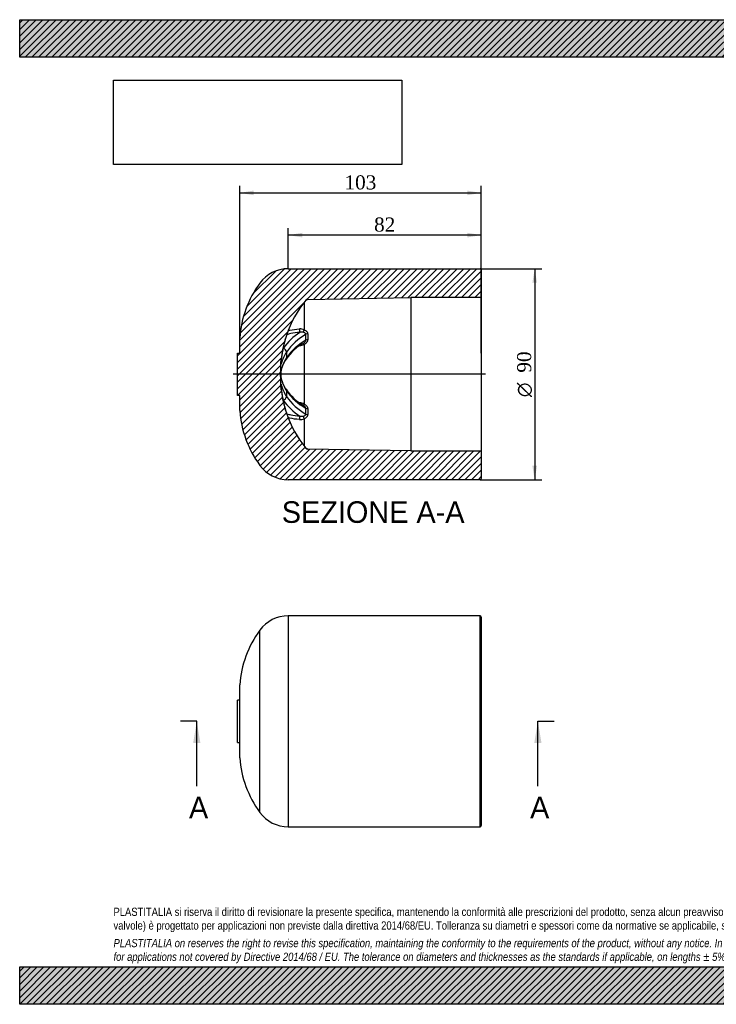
# Model space of a CAD drawing. Header units: millimetres. Extents: x 0 to 594, y 0 to 420.
import ezdxf
from ezdxf.enums import TextEntityAlignment as Align
from ezdxf.lldxf.tags import DXFTag

# ---------------------------------------------------------------- set-up
doc = ezdxf.new("R2010")
doc.units = ezdxf.units.MM
doc.header["$LTSCALE"] = 2
for name, color, linetype in [('CAP090H', 7, 'Continuous'), ('Default', 7, 'Continuous'), ('DV4_Default', 7, 'Continuous')]:
    doc.layers.add(name, color=color, linetype=linetype)
doc.styles.add('SEACAD_Solid_Edge_ANSI', font='seans.ttf')
doc.styles.add('SEACAD_Solid_Edge_ANSI1_Symbols', font='semeca1.ttf')
doc.styles.add('SEACAD_Times_New_Roman', font='times.ttf')
tags = doc.linetypes.add('CENTER2', pattern=[28.575000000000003, 19.05, -3.175, 3.175, -3.175]).pattern_tags.tags
tags[10:11] = [DXFTag(74, 4), DXFTag(75, 0), DXFTag(340, '0'), DXFTag(46, 0.0), DXFTag(50, 0.0), DXFTag(44, 0.0), DXFTag(45, 0.0)]
tags[8:9] = [DXFTag(74, 4), DXFTag(75, 0), DXFTag(340, '0'), DXFTag(46, 0.0), DXFTag(50, 0.0), DXFTag(44, 0.0), DXFTag(45, 0.0)]
tags[6:7] = [DXFTag(74, 4), DXFTag(75, 0), DXFTag(340, '0'), DXFTag(46, 0.0), DXFTag(50, 0.0), DXFTag(44, 0.0), DXFTag(45, 0.0)]
tags[4:5] = [DXFTag(74, 4), DXFTag(75, 0), DXFTag(340, '0'), DXFTag(46, 0.0), DXFTag(50, 0.0), DXFTag(44, 0.0), DXFTag(45, 0.0)]
doc.dimstyles.new('ANSImm', dxfattribs={"dimtxt": 6, "dimasz": 6, "dimexe": 3, "dimexo": 0, "dimgap": 1.5, "dimtad": 1, "dimdec": 0, "dimdsep": 46, "dimtxsty": 'SEACAD_Times_New_Roman', "dimblk1": '_SE_FILLED', "dimblk2": '_SE_FILLED', "dimsah": 1, "dimcen": 3, "dimazin": 0, "dimtfac": 0.85, "dimtdec": 3, "dimtofl": 0, "dimtmove": 0, "dimatfit": 3, "dimfxl": 1, "dimarcsym": 0})
picture_1 = doc.add_image_def('image1.jpg', size_in_pixel=(4302, 1260))
pattern_1 = [(45, (0, 0), (-1.414213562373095, 1.414213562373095), [])]

# ---------------------------------------------------------------- blocks, each defined once
blk = doc.blocks.new('SE2')
at = {"layer": 'CAP090H', "color": 7, "linetype": 'Continuous'}
for p, q in [((114.4716673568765, 165.709407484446), (114.4716673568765, 75.70940748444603)), ((196.2895272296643, 165.709407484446), (114.4716673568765, 165.709407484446)), ((196.2895272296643, 75.70940748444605), (196.2895272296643, 165.709407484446)), ((196.7895272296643, 165.209407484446), (196.7895272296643, 76.20940748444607)), ((102.3721643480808, 81.8436290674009), (102.3721643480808, 159.5751859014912)), ((93.7895272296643, 105.1725211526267), (93.78952722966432, 136.2462938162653)), ((92.7895272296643, 111.709407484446), (92.78952722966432, 129.709407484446)), ((93.7895272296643, 129.709407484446), (92.7895272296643, 129.709407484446)), ((92.7895272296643, 111.709407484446), (93.7895272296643, 111.709407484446)), ((114.4716673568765, 75.70940748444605), (196.2895272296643, 75.70940748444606))]:
    blk.add_line(p, q, dxfattribs=at)
for centre, radius, start, end in [((114.4716673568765, 150.709407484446), 15, 90, 143.7683105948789), ((196.2895272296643, 165.209407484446), 0.4999999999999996, 0, 90), ((138.6706733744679, 132.9778506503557), 45, 143.7683105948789, 175.8348212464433), ((138.6706733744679, 108.4409643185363), 45, 184.1651787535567, 216.231689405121), ((114.4716673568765, 90.70940748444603), 15.00000000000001, 216.2316894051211, 270), ((196.2895272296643, 76.20940748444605), 0.5000000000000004, 270, 0)]:
    blk.add_arc(centre, radius, start, end, dxfattribs=at)
blk = doc.blocks.new('SE4')
at = {"color": 7, "linetype": 'Continuous', "style": 'SEACAD_Solid_Edge_ANSI'}
blk.add_text('A', height=9.2, dxfattribs=at).set_placement((217.6168450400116, 88.50940748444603), align=Align.TOP_LEFT)
blk = doc.blocks.new('SE5')
at = {"color": 7, "linetype": 'Continuous', "style": 'SEACAD_Solid_Edge_ANSI'}
blk.add_text('A', height=9.2, dxfattribs=at).set_placement((72.17586235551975, 88.50940748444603), align=Align.TOP_LEFT)
blk = doc.blocks.new('SEANNOT_GROUP')
at = {"linetype": 'Continuous'}
blk.add_hatch(color=7, dxfattribs=at).paths.add_polyline_path([(222.4664574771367, 111.5094072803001), (220.933124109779, 120.709407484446), (219.3997907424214, 111.5094072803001)])
at = {"color": 7, "linetype": 'Continuous'}
blk.add_lwpolyline([(220.933124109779, 93.10940748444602), (220.933124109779, 120.709407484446)], dxfattribs=at)
blk = doc.blocks.new('SEANNOT_GROUP1')
at = {"linetype": 'Continuous'}
blk.add_hatch(color=7, dxfattribs=at).paths.add_polyline_path([(77.02547479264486, 111.5094072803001), (75.4921414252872, 120.709407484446), (73.95880805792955, 111.5094072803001)])
at = {"color": 7, "linetype": 'Continuous'}
blk.add_lwpolyline([(75.4921414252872, 93.10940748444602), (75.4921414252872, 120.709407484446)], dxfattribs=at)
blk = doc.blocks.new('SE3')
at = {"layer": 'Default', "color": 7, "linetype": 'CENTER2'}
for p, q in [((75.4921414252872, 120.709407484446), (68.5921414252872, 120.709407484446)), ((220.933124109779, 120.709407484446), (227.833124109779, 120.709407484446))]:
    blk.add_line(p, q, dxfattribs=at)
at = {"layer": 'Default', "color": 7, "linetype": 'CENTER2', "const_width": 0.0001}
blk.add_lwpolyline([(220.933124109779, 120.709407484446), (75.4921414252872, 120.709407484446)], dxfattribs=at)
at = {"layer": 'Default'}
for name in ['SEANNOT_GROUP1', 'SEANNOT_GROUP', 'SE5', 'SE4']:
    blk.add_blockref(name, (0, 0), dxfattribs=at)
blk = doc.blocks.new('SE6')
at = {"layer": 'CAP090H', "linetype": 'Continuous'}
h = blk.add_hatch(dxfattribs=at)
h.set_pattern_fill('LINE', scale=0.6299212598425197, angle=45, style=0)
h.set_pattern_definition(pattern_1)
edge = h.paths.add_edge_path()
edge.add_arc((196.2895272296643, 224.2632705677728), 0.5, 269.9999999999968, 360)
edge.add_line((196.7895272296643, 224.2632705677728), (196.7895272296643, 236.0632705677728))
edge.add_line((196.7895272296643, 236.0632705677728), (166.7895272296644, 236.0632705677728))
edge.add_line((166.7895272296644, 236.0632705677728), (122.7806934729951, 236.8314476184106))
edge.add_arc((122.7981458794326, 237.831295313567), 1, 219.9860490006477, 268.99999999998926, ccw=False)
edge.add_arc((156.5109869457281, 266.1057422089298), 45, 198.0230747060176, 219.9860490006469, ccw=False)
edge.add_arc((164.6788241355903, 268.7632705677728), 53.58929690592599, 161.9769252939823, 198.0230747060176, ccw=False)
edge.add_arc((156.5109869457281, 271.4207989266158), 45, 140.0139509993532, 161.9769252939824, ccw=False)
edge.add_arc((122.7981458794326, 299.6952458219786), 1, 90.99999999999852, 140.0139509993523, ccw=False)
edge.add_line((122.7806934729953, 300.695093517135), (166.7895272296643, 301.4632705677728))
edge.add_line((166.7895272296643, 301.4632705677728), (196.7895272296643, 301.4632705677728))
edge.add_line((196.7895272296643, 301.4632705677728), (196.7895272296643, 313.2632705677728))
edge.add_arc((196.2895272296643, 313.2632705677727), 0.5, 0, 90)
edge.add_line((196.2895272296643, 313.7632705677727), (114.4716673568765, 313.7632705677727))
edge.add_arc((114.4716673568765, 298.7632705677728), 15, 90, 143.768310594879)
edge.add_arc((138.6706733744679, 281.0317137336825), 45, 143.7683105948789, 175.8348212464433)
edge.add_line((93.7895272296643, 284.300156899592), (93.7895272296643, 277.7632705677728))
edge.add_line((93.7895272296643, 277.7632705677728), (92.7895272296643, 277.7632705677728))
edge.add_line((92.7895272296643, 277.7632705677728), (92.7895272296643, 259.7632705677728))
edge.add_line((92.7895272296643, 259.7632705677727), (93.7895272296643, 259.7632705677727))
edge.add_line((93.7895272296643, 259.7632705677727), (93.7895272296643, 253.2263842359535))
edge.add_arc((138.6706733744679, 256.4948274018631), 45, 184.1651787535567, 216.2316894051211)
edge.add_arc((114.4716673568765, 238.7632705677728), 15, 216.2316894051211, 270)
edge.add_line((114.4716673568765, 223.7632705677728), (196.2895272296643, 223.7632705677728))
at = {"layer": 'CAP090H', "color": 7, "linetype": 'Continuous'}
for p, q in [((114.4716673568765, 313.7632705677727), (196.2895272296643, 313.7632705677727)), ((196.7895272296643, 313.2632705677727), (196.7895272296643, 301.4632705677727)), ((121.3279754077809, 299.4508040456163), (121.3279754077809, 287.7489709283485)), ((122.0319449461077, 300.3037231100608), (122.0319449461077, 300.3378468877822)), ((122.7806934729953, 300.695093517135), (166.7895272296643, 301.4632705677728)), ((122.7806934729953, 300.695093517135), (122.7806934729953, 300.660583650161)), ((166.7895272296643, 301.4632705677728), (166.7895272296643, 236.0632705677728)), ((196.7895272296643, 301.4632705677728), (166.7895272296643, 301.4632705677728)), ((196.7895272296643, 301.4632705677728), (196.7895272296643, 236.0632705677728)), ((122.0319449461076, 283.2625552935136), (122.0319449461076, 285.8044383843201)), ((122.7806934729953, 285.9972485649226), (122.7806934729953, 283.4266056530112)), ((93.7895272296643, 277.7632705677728), (93.7895272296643, 284.3001568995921)), ((113.7190474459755, 285.3437983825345), (113.7190474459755, 285.2852370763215)), ((121.3279754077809, 281.4779483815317), (121.3279754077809, 256.0485927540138)), ((92.7895272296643, 259.7632705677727), (92.7895272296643, 277.7632705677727)), ((92.7895272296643, 277.7632705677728), (93.7895272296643, 277.7632705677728)), ((113.7190474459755, 278.2300290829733), (113.7190474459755, 275.8184785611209)), ((111.5147010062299, 275.3411182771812), (111.5246272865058, 275.4226331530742)), ((113.7190474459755, 261.7080625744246), (113.7190474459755, 259.2965120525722)), ((93.7895272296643, 259.7632705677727), (92.7895272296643, 259.7632705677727)), ((93.7895272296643, 253.2263842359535), (93.7895272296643, 259.7632705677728)), ((113.7190474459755, 252.2413040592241), (113.7190474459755, 252.182742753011)), ((122.0319449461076, 251.7221027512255), (122.0319449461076, 254.263985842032)), ((122.7806934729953, 254.0999354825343), (122.7806934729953, 251.5292925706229)), ((121.3279754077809, 249.777570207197), (121.3279754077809, 238.0900714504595)), ((122.0319449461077, 237.1886942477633), (122.0319449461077, 237.2228180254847)), ((122.7806934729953, 236.8659574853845), (122.7806934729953, 236.8314476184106)), ((166.7895272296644, 236.0632705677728), (122.7806934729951, 236.8314476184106)), ((166.7895272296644, 236.0632705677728), (196.7895272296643, 236.0632705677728)), ((196.7895272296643, 236.0632705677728), (196.7895272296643, 224.2632705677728)), ((196.2895272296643, 223.7632705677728), (114.4716673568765, 223.7632705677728))]:
    blk.add_line(p, q, dxfattribs=at)
for centre, radius, start, end in [((114.4716673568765, 298.7632705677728), 14.99999999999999, 90, 143.7683105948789), ((196.2895272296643, 313.2632705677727), 0.5000000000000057, 0, 90), ((138.6706733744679, 281.0317137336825), 45, 143.7683105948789, 175.8348212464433), ((156.5109869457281, 271.4207989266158), 44.99999999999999, 140.0139509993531, 161.9769252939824), ((122.7981458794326, 299.6952458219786), 1.000000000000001, 90.99999999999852, 140.0139509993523), ((132.8028116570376, 265.7732575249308), 24.77391923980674, 122.7253143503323, 145.5732561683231), ((134.9832435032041, 263.2415188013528), 26.01579278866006, 119.8561729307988, 144.8211096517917), ((119.6116588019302, 283.3618037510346), 4.710942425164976, 68.63391930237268, 93.85935959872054), ((120.237725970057, 282.6767844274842), 4.024180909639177, 80.79138831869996, 101.8736786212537), ((164.6788241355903, 268.7632705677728), 53.58929690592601, 161.9769252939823, 198.0230747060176), ((164.5363451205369, 268.798100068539), 53.42493265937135, 162.0248911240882, 172.8774005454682), ((132.5042309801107, 262.0196023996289), 23.07672527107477, 119.6803872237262, 145.1773954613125), ((134.1094967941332, 261.4117968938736), 24.96643549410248, 118.9307096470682, 144.7572400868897), ((118.724912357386, 287.0701651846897), 6.168373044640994, 275.2989546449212, 294.9610190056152), ((127.4572107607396, 269.1437069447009), 16.47113782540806, 146.5196372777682, 165.3208974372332), ((126.4820113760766, 270.4462349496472), 16.92066539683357, 146.524895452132, 147.5698868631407), ((125.9974966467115, 266.886494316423), 14.96090477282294, 146.2506534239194, 165.7858816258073), ((127.2893822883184, 266.8384135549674), 16.27253991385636, 146.5057068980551, 165.6622472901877), ((124.0457555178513, 268.7632705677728), 12.69773703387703, 170.4583545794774, 189.5416454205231), ((123.4070306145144, 268.763832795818), 12.05106532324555, 171.4302272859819, 188.5992655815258), ((125.8728747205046, 270.5652370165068), 14.81685672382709, 194.0567126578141, 213.7753446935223), ((127.2893822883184, 270.6881275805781), 16.27253991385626, 194.3377527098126, 213.4942931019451), ((127.4572107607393, 268.3828341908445), 16.47113782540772, 194.6791025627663, 213.4803627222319), ((164.536345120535, 268.7284410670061), 53.42493265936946, 187.1225994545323, 197.9751088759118), ((132.4896754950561, 275.4888804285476), 23.05278841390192, 214.8090604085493, 240.3610252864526), ((134.1094967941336, 276.1147442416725), 24.96643549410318, 215.2427599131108, 241.0692903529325), ((126.482011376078, 267.080306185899), 16.92066539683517, 212.4363086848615, 213.4751045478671), ((132.8004648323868, 271.7508660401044), 24.77061669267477, 214.4252002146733, 237.2762292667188), ((134.9832435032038, 274.2850223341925), 26.01579278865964, 215.1788903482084, 240.1438270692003), ((118.724146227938, 250.4535424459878), 6.171265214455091, 65.04363403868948, 84.69639231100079), ((138.6706733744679, 256.4948274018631), 44.99999999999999, 184.1651787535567, 216.2316894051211), ((156.5109869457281, 266.1057422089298), 44.99999999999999, 198.0230747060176, 219.9860490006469), ((119.6119166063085, 254.1630630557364), 4.709289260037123, 266.1361398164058, 291.3705812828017), ((120.2376960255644, 254.8484693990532), 4.022914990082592, 258.1229663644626, 279.2119666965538), ((122.7981458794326, 237.831295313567), 0.999999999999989, 219.9860490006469, 268.9999999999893), ((114.4716673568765, 238.7632705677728), 14.99999999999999, 216.2316894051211, 270), ((196.2895272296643, 224.2632705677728), 0.5000000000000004, 269.9999999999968, 0)]:
    blk.add_arc(centre, radius, start, end, dxfattribs=at)
for centre, major_axis, ratio, start_param, end_param in [((122.7981458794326, 299.6618165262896), (-0.999999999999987, -1.128945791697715e-11), 0.9989192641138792, 4.729842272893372, 5.585297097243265), ((119.4475888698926, 287.461046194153), (-0.05244295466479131, 0.9986239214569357), 0.1527926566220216, 0.9169874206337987, 2.573695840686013), ((121.3454278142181, 287.1540191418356), (0.3942910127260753, 0.9189856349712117), 0.2977407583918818, 1.000512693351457, 2.2742420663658), ((122.7981458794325, 285.4576190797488), (-0.999999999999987, -2.416366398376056e-14), 0.5397116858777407, 4.729842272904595, 5.585297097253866), ((121.3454278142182, 281.0795106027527), (0.4532202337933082, -0.8913985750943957), 0.1771090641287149, 1.942364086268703, 3.145838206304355), ((122.7981458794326, 282.9674680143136), (-1.000000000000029, -4.890695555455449e-13), 0.4592075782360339, 4.729842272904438, 5.585297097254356), ((112.2926494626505, 278.4950099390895), (1.259174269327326, -0.8151565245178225), 0.8233307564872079, 0.4640218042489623, 2.007627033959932), ((110.0358393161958, 273.4450559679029), (1.454328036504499, -0.367328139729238), 0.8619208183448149, 0.1873096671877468, 0.646287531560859), ((112.2926494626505, 276.0159585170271), (-1.257894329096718, 0.8171302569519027), 0.8242741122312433, 3.145307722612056, 3.658874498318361), ((110.0358393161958, 270.9270195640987), (-1.455890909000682, 0.3610840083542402), 0.8567023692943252, 3.136155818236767, 3.378000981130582), ((110.0358393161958, 266.5995215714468), (-1.455890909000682, -0.361084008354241), 0.8567023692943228, 2.905184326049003, 3.143051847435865), ((110.0358393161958, 264.0814851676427), (1.454328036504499, 0.3673281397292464), 0.8619208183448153, 5.637081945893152, 6.095875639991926), ((112.2926494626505, 261.5105826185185), (-1.257894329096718, -0.8171302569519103), 0.8242741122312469, 2.624310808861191, 3.138322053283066), ((112.2926494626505, 259.031531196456), (1.25917426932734, 0.8151565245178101), 0.8233307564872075, 4.275558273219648, 5.819163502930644), ((121.3454278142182, 256.4470305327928), (0.4532202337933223, 0.8913985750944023), 0.17710906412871, 3.137119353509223, 4.340821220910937), ((122.7981458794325, 254.559073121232), (-0.9999999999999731, 1.400025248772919e-14), 0.4592075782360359, 0.6978882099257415, 1.553343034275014), ((119.447588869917, 250.0654949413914), (-0.05244295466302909, -0.9986239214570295), 0.1527926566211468, 3.709489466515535, 5.366197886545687), ((121.3454278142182, 250.3725219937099), (0.3942910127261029, -0.9189856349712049), 0.2977407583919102, 4.008943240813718, 5.282672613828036), ((122.7981458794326, 252.0689220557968), (-1.000000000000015, -5.584584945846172e-13), 0.5397116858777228, 0.697888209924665, 1.553343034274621), ((122.7981458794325, 237.864724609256), (-1.000000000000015, -1.295826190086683e-11), 0.9989192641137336, 0.6978882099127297, 1.553343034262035)]:
    blk.add_ellipse(centre, major_axis=major_axis, ratio=ratio, start_param=start_param, end_param=end_param, dxfattribs=at)
for points, knots in [([(122.035549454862, 300.3044685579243), (122.0394532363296, 300.3099627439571), (122.0742626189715, 300.3588486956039), (122.1639320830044, 300.4358757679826), (122.281134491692, 300.5178916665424), (122.3844626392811, 300.5686753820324), (122.4524698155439, 300.5937757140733), (122.4884526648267, 300.6043043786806), (122.4947469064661, 300.6057108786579), (122.4947678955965, 300.6057130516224)], [0, 0, 0, 0, 0.006510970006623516, 0.06739367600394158, 0.120979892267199, 0.1658780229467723, 0.2035434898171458, 0.2363853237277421, 0.2772968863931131, 0.2772968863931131, 0.2772968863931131, 0.2772968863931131]), ([(122.7806934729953, 300.660583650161), (122.7806934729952, 300.649948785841), (122.7392570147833, 300.6362411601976), (122.6253956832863, 300.6127023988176), (122.5783397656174, 300.6042763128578), (122.5205606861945, 300.5950045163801), (122.5163953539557, 300.5943411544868), (122.5121901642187, 300.5936764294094)], [0, 0, 0, 0, 0.2500000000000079, 0.2500000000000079, 0.3750000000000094, 0.3750000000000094, 0.3846105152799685, 0.3846105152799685, 0.3846105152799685, 0.3846105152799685]), ([(119.4097320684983, 286.6148623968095), (118.058304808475, 286.5433420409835), (116.7497736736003, 286.3673264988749), (114.9525034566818, 285.97096223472), (114.385840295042, 285.8195611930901), (113.8439364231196, 285.6482506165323)], [0, 0, 0, 0, 0.25, 0.25, 0.3698484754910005, 0.3698484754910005, 0.3698484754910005, 0.3698484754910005]), ([(114.4319709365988, 287.3311865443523), (114.6681842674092, 287.392338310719), (114.9074864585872, 287.4499486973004), (116.4492360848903, 287.7934571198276), (117.849111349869, 287.9839465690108), (119.2945765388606, 288.0620630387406)], [0.703492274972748, 0.703492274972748, 0.703492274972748, 0.703492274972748, 0.75, 0.75, 1, 1, 1, 1]), ([(122.031944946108, 285.8044383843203), (122.0299886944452, 285.9343463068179), (121.9824456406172, 286.0509318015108), (121.8341530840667, 286.2459640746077), (121.7369415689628, 286.3237390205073), (121.5184018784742, 286.4546460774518), (121.3995890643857, 286.5059934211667), (121.1493074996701, 286.5906195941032), (121.0172822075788, 286.6237023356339), (120.8817138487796, 286.6491025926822)], [0, 0, 0, 0, 0.25, 0.25, 0.5, 0.5, 0.75, 0.75, 1, 1, 1, 1]), ([(121.3279754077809, 287.7489709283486), (121.7242982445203, 287.5732943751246), (122.0774810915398, 287.3412688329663), (122.4792239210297, 286.8929300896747), (122.5881036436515, 286.7298437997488), (122.7403530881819, 286.3745338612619), (122.7806934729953, 286.1898821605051), (122.7806934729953, 285.9972485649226)], [0, 0, 0, 0, 0.5000000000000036, 0.5000000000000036, 0.7500000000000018, 0.7500000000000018, 1, 1, 1, 1]), ([(121.1047910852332, 282.0906481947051), (121.1619218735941, 282.1260763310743), (121.2180269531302, 282.1630376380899), (121.3980296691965, 282.289507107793), (121.5185715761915, 282.3869759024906), (121.736006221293, 282.6020805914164), (121.8336034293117, 282.7197779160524), (121.9449891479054, 282.9154988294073), (121.9753555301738, 282.9825858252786), (122.0186122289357, 283.1215032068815), (122.0309667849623, 283.1928129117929), (122.0319449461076, 283.2625552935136)], [0.1400399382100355, 0.1400399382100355, 0.1400399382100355, 0.1400399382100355, 0.2500000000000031, 0.2500000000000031, 0.5000000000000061, 0.5000000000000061, 0.7500000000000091, 0.7500000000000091, 0.8750000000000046, 0.8750000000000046, 1, 1, 1, 1]), ([(122.7806934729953, 283.4266056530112), (122.7806934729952, 283.2233473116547), (122.7392570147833, 283.0217210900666), (122.6253956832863, 282.7335144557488), (122.5783397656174, 282.6387740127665), (122.4710318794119, 282.4582885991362), (122.4105779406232, 282.3718145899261), (122.2110500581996, 282.1225356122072), (122.0528880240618, 281.9695931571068), (121.7112590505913, 281.7003965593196), (121.526058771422, 281.5818748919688), (121.3279754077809, 281.4779483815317)], [0, 0, 0, 0, 0.2500000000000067, 0.2500000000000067, 0.375000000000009, 0.375000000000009, 0.5000000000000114, 0.5000000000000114, 0.7500000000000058, 0.7500000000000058, 1, 1, 1, 1]), ([(111.5236868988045, 273.3175778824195), (111.4971119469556, 273.2123621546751), (111.4731174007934, 273.1333837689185), (111.4301377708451, 273.0263763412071), (111.4113405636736, 272.9995254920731), (111.3810727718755, 273.0013738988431), (111.3692005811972, 273.0302787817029), (111.3535134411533, 273.1406796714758), (111.3494874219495, 273.2224323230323), (111.3494820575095, 273.4353194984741), (111.3534242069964, 273.5634768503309), (111.3691718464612, 273.8630721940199), (111.3809170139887, 274.0320919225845), (111.4111716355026, 274.3959484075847), (111.4300375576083, 274.5945259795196), (111.4728121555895, 274.9994965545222), (111.4971119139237, 275.2100449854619), (111.5236868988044, 275.4224111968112)], [0, 0, 0, 0, 0.125, 0.125, 0.25, 0.25, 0.375, 0.375, 0.5, 0.5, 0.625, 0.625, 0.75, 0.75, 0.875, 0.875, 1, 1, 1, 1]), ([(111.5236868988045, 262.1041299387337), (111.4971119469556, 262.3164958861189), (111.4731174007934, 262.5242785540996), (111.4301377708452, 262.9309436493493), (111.4113405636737, 263.1287590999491), (111.3810727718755, 263.4923801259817), (111.3692005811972, 263.6631913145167), (111.3535134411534, 263.9610995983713), (111.3494874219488, 264.0909760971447), (111.3494820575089, 264.3039273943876), (111.3534242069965, 264.3849633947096), (111.3691718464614, 264.4963281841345), (111.3809170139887, 264.5249598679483), (111.4111716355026, 264.5272010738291), (111.4300375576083, 264.5002910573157), (111.4728121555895, 264.3940394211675), (111.4971119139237, 264.3141791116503), (111.5236868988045, 264.2089632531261)], [0, 0, 0, 0, 0.125, 0.125, 0.25, 0.25, 0.375, 0.375, 0.5, 0.5, 0.625, 0.625, 0.75, 0.75, 0.875, 0.875, 1, 1, 1, 1]), ([(111.5242560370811, 262.1041381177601), (111.5238960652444, 262.1068869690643), (111.5078475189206, 262.2294524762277), (111.4770620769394, 262.4964201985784), (111.4375268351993, 262.8624129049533), (111.4050046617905, 263.2099549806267), (111.3803721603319, 263.5208566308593), (111.3649700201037, 263.7744592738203), (111.3575772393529, 263.9645665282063), (111.3562546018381, 264.0857037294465), (111.3577812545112, 264.1379613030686), (111.3583727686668, 264.1461160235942), (111.3583666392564, 264.1460870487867)], [0, 0, 0, 0, 0.001464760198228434, 0.07567904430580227, 0.1498903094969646, 0.2234131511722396, 0.2966558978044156, 0.3677959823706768, 0.4295820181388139, 0.4853193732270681, 0.5329513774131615, 0.5540442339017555, 0.5540442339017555, 0.5540442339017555, 0.5540442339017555]), ([(122.031944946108, 254.2639858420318), (122.0299886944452, 254.403465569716), (121.9824456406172, 254.5450054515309), (121.8341530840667, 254.8060164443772), (121.7369415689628, 254.923483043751), (121.5184018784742, 255.1397851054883), (121.3995890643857, 255.2358386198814), (121.2129933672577, 255.3670882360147), (121.1498781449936, 255.408372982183), (121.0854983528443, 255.4477521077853)], [0, 0, 0, 0, 0.25, 0.25, 0.5, 0.5, 0.75, 0.75, 0.8727715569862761, 0.8727715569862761, 0.8727715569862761, 0.8727715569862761]), ([(121.3279754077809, 256.0485927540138), (121.7242982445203, 255.8406578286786), (122.0774810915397, 255.5714303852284), (122.4792239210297, 255.0686865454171), (122.5881036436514, 254.8881609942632), (122.7403530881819, 254.5012966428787), (122.7806934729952, 254.3032045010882), (122.7806934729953, 254.0999354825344)], [0, 0, 0, 0, 0.4999999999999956, 0.4999999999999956, 0.7499999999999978, 0.7499999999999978, 1, 1, 1, 1]), ([(113.835726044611, 251.8803707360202), (114.3829781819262, 251.707127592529), (114.9565396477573, 251.5541966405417), (116.7744282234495, 251.1548102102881), (118.0600007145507, 250.9831093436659), (119.4097320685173, 250.9116787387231)], [0.6283665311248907, 0.6283665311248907, 0.6283665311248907, 0.6283665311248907, 0.75, 0.75, 1, 1, 1, 1]), ([(119.2945765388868, 249.4644780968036), (117.8509299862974, 249.5424962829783), (116.4756395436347, 249.728317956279), (114.9214035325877, 250.0732909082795), (114.6790692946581, 250.1314047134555), (114.4404384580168, 250.1929748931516)], [0, 0, 0, 0, 0.2499999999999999, 0.2499999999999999, 0.296949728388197, 0.296949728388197, 0.296949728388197, 0.296949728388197]), ([(120.8817138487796, 250.8774385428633), (121.0172028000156, 250.9028239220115), (121.1479981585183, 250.9355682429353), (121.3980296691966, 251.0199320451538), (121.5185715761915, 251.0720445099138), (121.736006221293, 251.2021942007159), (121.8336034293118, 251.2800602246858), (121.9449891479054, 251.4262449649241), (121.9753555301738, 251.4789184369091), (122.0186122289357, 251.5945226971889), (122.0309667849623, 251.6571464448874), (122.0319449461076, 251.7221027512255)], [0, 0, 0, 0, 0.2499999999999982, 0.2499999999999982, 0.4999999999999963, 0.4999999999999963, 0.7499999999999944, 0.7499999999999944, 0.8749999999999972, 0.8749999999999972, 1, 1, 1, 1]), ([(122.7806934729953, 251.529292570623), (122.7806934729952, 251.3366690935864), (122.7392570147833, 251.1487504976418), (122.6253956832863, 250.884082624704), (122.5783397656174, 250.7977682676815), (122.4710318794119, 250.6345025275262), (122.4105779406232, 250.5568755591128), (122.2110500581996, 250.3345920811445), (122.0528880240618, 250.2003150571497), (121.7112590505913, 249.9667143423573), (121.5260587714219, 249.865373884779), (121.3279754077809, 249.777570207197)], [0, 0, 0, 0, 0.2500000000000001, 0.2500000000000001, 0.3750000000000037, 0.3750000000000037, 0.5000000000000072, 0.5000000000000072, 0.7500000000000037, 0.7500000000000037, 1, 1, 1, 1]), ([(122.4941804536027, 236.9209584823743), (122.4942095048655, 236.9209346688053), (122.4874520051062, 236.9224979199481), (122.4477684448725, 236.9340436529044), (122.3652518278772, 236.965638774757), (122.2465301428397, 237.0292290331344), (122.1223533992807, 237.1214695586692), (122.0606235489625, 237.1955672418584), (122.029816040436, 237.23317072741)], [0.7179800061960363, 0.7179800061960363, 0.7179800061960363, 0.7179800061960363, 0.7580614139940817, 0.7976314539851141, 0.837775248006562, 0.8905414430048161, 0.9531934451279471, 1, 1, 1, 1]), ([(122.5115128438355, 236.9329805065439), (122.5713436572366, 236.923533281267), (122.6226676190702, 236.9144242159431), (122.7403530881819, 236.8900333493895), (122.7806934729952, 236.8765929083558), (122.7806934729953, 236.8659574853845)], [0.6135110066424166, 0.6135110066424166, 0.6135110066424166, 0.6135110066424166, 0.7500000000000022, 0.7500000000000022, 1, 1, 1, 1])]:
    blk.add_open_spline(points, degree=3, knots=knots, dxfattribs=at)
blk.add_open_spline([(121.0736752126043, 282.0715644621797), (121.084080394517, 282.0778760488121), (121.0944525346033, 282.0842370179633), (121.1047910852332, 282.0906481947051)], degree=3, dxfattribs=at)
at = {"layer": 'DV4_Default', "color": 7, "linetype": 'CENTER2'}
blk.add_line((198.5395272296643, 268.7632705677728), (91.0395272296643, 268.7632705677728), dxfattribs=at)
blk = doc.blocks.new('GDimGGroup')
at = {"layer": 'Default', "linetype": 'Continuous'}
for points in [[(220.5720980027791, 307.7632705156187), (219.5720979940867, 313.7632705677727), (218.5720979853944, 307.7632705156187)], [(220.5720980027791, 229.7632670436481), (218.5720979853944, 229.7632670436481), (219.5720979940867, 223.7632669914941)]]:
    blk.add_hatch(color=7, dxfattribs=at).paths.add_polyline_path(points)
at = {"layer": 'Default', "color": 7, "linetype": 'Continuous'}
for p, q in [((196.2895272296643, 313.7632705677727), (222.5720980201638, 313.7632705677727)), ((219.5720979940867, 313.7632705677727), (219.5720979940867, 223.763266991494)), ((196.2895272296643, 223.7632705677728), (222.5720980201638, 223.7632705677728))]:
    blk.add_line(p, q, dxfattribs=at)
for s, style, p in [('90', 'SEACAD_Times_New_Roman', (212.0720979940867, 269.434558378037)), ('O', 'SEACAD_Solid_Edge_ANSI1_Symbols', (212.0720979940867, 258.9924531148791))]:
    blk.add_text(s, height=6, rotation=90, dxfattribs=dict(at, style=style)).set_placement(p, align=Align.TOP_LEFT)
blk = doc.blocks.new('DMBLK10')
at = {"layer": 'Default', "linetype": 'Continuous'}
for points in [[(120.4716683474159, 329.1120951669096), (114.4716682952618, 328.1120951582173), (120.4716683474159, 327.112095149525)], [(190.7895271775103, 329.1120951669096), (190.7895271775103, 327.112095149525), (196.7895272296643, 328.1120951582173)]]:
    blk.add_hatch(color=7, dxfattribs=at).paths.add_polyline_path(points)
at = {"layer": 'Default', "color": 7, "linetype": 'Continuous'}
for p, q in [((114.4716673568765, 313.7632705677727), (114.4716673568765, 331.1120951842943)), ((196.7895272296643, 328.1120951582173), (114.4716682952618, 328.1120951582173)), ((196.7895272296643, 313.2632705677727), (196.7895272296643, 331.1120951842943))]:
    blk.add_line(p, q, dxfattribs=at)
at = {"layer": 'Default', "color": 7, "linetype": 'Continuous', "style": 'SEACAD_Times_New_Roman'}
blk.add_text('82', height=6, dxfattribs=at).set_placement((151.0808347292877, 335.6120951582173), align=Align.TOP_LEFT)
blk = doc.blocks.new('_SE_FILLED')
at = {"color": 0}
blk.add_line((0, 0), (-1, 0), dxfattribs=at)
blk.add_solid([(0, 0), (-1, -0.1665), (-1, 0.1665), (0, 0)], dxfattribs=at)
blk = doc.blocks.new('DMBLK11')
at = {"layer": 'Default', "linetype": 'Continuous'}
for points in [[(99.78952728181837, 347.1120955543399), (93.7895272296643, 346.1120955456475), (99.78952728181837, 345.1120955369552)], [(190.7895272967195, 347.1120955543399), (190.7895272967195, 345.1120955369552), (196.7895273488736, 346.1120955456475)]]:
    blk.add_hatch(color=7, dxfattribs=at).paths.add_polyline_path(points)
at = {"layer": 'Default', "color": 7, "linetype": 'Continuous'}
for p, q in [((93.7895272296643, 277.7632705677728), (93.7895272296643, 349.1120955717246)), ((196.7895272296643, 277.7632705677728), (196.7895272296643, 349.1120955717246)), ((93.7895272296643, 346.1120955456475), (196.7895273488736, 346.1120955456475))]:
    blk.add_line(p, q, dxfattribs=at)
at = {"layer": 'Default', "color": 7, "linetype": 'Continuous', "style": 'SEACAD_Times_New_Roman'}
blk.add_text('103', height=6, dxfattribs=at).set_placement((138.4648827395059, 353.6120955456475), align=Align.TOP_LEFT)

msp = doc.modelspace()

# ---------------------------------------------------------------- hatches: boundary and pattern name
at = {"layer": 'Default', "linetype": 'Continuous'}
h = msp.add_hatch(dxfattribs=at)
h.set_pattern_fill('LINE', scale=0.6299212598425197, angle=45, style=0)
h.set_pattern_definition(pattern_1)
h.paths.add_polyline_path([(594, 404.0000065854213), (594, 420.0000065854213), (5.100631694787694e-06, 420.0000065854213), (5.100631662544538e-06, 404.0000065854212)])
for points in [[(594, 404.0000065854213), (594, 420.0000065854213), (5.100631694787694e-06, 420.0000065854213), (5.100631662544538e-06, 404.0000065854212)], [(593.999991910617, -5.730478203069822e-06), (593.999991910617, 15.99999999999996), (-8.0893829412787e-06, 15.99999999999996), (-8.0893829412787e-06, -5.730478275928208e-06)]]:
    msp.add_hatch(color=7, dxfattribs=at).paths.add_polyline_path(points)
h = msp.add_hatch(dxfattribs=at)
h.set_pattern_fill('LINE', scale=0.6299212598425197, angle=45, style=0)
h.set_pattern_definition(pattern_1)
h.paths.add_polyline_path([(593.999991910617, -5.730478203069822e-06), (593.999991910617, 15.99999999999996), (-8.0893829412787e-06, 15.99999999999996), (-8.0893829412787e-06, -5.730478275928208e-06)])

# ---------------------------------------------------------------- linework, layer by layer
at = {"layer": 'Default', "color": 7, "linetype": 'Continuous'}
for p, q in [((5.100631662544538e-06, 420.0000065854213), (594, 420.0000065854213)), ((5.100631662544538e-06, 404.0000065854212), (5.100631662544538e-06, 420.0000065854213)), ((594, 404.0000065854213), (5.100631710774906e-06, 404.0000065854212)), ((-8.0893829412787e-06, 15.99999999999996), (593.999991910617, 15.99999999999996)), ((-8.0893829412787e-06, -5.730478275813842e-06), (-8.0893829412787e-06, 15.99999999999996)), ((593.999991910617, -5.730478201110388e-06), (-8.089382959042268e-06, -5.730478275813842e-06))]:
    msp.add_line(p, q, dxfattribs=at)

# ---------------------------------------------------------------- block references
at = {"layer": 'Default'}
for name in ['SE6', 'GDimGGroup', 'SE2', 'SE3']:
    msp.add_blockref(name, (0, 0), dxfattribs=at)

# ---------------------------------------------------------------- texts
at = {"layer": 'Default', "color": 7, "linetype": 'Continuous', "style": 'SEACAD_Solid_Edge_ANSI'}
msp.add_text('SEZIONE A-A', height=9.2, dxfattribs=at).set_placement((111.7337133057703, 214.5632705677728), align=Align.TOP_LEFT)
at = {"layer": 'Default', "insert": (39.9999919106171, 41.20473044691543), "char_height": 3.5, "width": 513.9999999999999, "attachment_point": 1}
msp.add_mtext("{\\fArial Narrow|b0||i0||c0|p34;\\C7;\\H3.5;\\W1.;PLASTITALIA si riserva il diritto di revisionare la presente specifica, mantenendo la conformità alle prescrizioni del prodotto, senza alcun preavviso. In caso di assegnazione d'ordine si riserva di compiere una più dettagliata analisi tecnico/qualitativa. Il presente prodotto (ad esclusione delle \\P}{\\fArial Narrow|b0||i0||c0|p34;\\C7;\\H3.5;\\W1.;valvole) è progettato per applicazioni non previste dalla direttiva 2014/68/EU. Tolleranza su diametri e spessori come da normative se applicabile, su lunghezze ±5%, su angoli ±2°, se non diversamente specificato.\\P}{\\fArial Narrow|b0||i0||c0|p34;\\C7;\\H1.;\\W1.;   \\P}{\\fArial Narrow|b0||i1||c0|p34;\\C7;\\H3.5;\\W1.;PLASTITALIA on reserves the right to revise this specification, maintaining the conformity to the requirements of the product, without any notice. In case of assignation of order on will reserve to make a more detailed analysis technical/qualitative. This product (excluding valves) is designed \\P}{\\fArial Narrow|b0||i1||c0|p34;\\C7;\\H3.5;\\W1.;for applications not covered by Directive 2014/68 / EU. The tolerance on diameters and thicknesses as the standards if applicable, on lengths ± 5%, on angles ± 2 °, unless otherwise indicated.\\P}", dxfattribs=at)

# ---------------------------------------------------------------- dimensions: what is measured, and where the dimension line sits
at = {"layer": 'Default', "color": 7, "linetype": 'Continuous'}
dim = msp.add_linear_dim(base=(93.7895272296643, 346.1120955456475), p1=(93.7895272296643, 277.7632705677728), p2=(196.7895272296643, 277.7632705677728), angle=0, text='\\A1;<>', dimstyle='ANSImm', override={"dimdec": 2}, dxfattribs=at)
dim.commit()
dim.dimension.update_dxf_attribs({"geometry": 'DMBLK11', "text_midpoint": (145.2895272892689, 346.1120955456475), "dimtype": 161})
dim = msp.add_linear_dim(base=(114.4716673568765, 328.1120951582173), p1=(196.7895272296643, 313.2632705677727), p2=(114.4716673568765, 313.7632705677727), text='\\A1;<>', dimstyle='ANSImm', dxfattribs=at)
dim.commit()
dim.dimension.update_dxf_attribs({"geometry": 'DMBLK10', "text_midpoint": (155.6305977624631, 328.1120951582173), "dimtype": 160})

# ---------------------------------------------------------------- pictures from other files: only their frames are drawn
image = msp.add_image(picture_1, insert=(40.00000510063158, 358.2063558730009), size_in_units=(122.9142857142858, 36.00000000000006))
image.dxf.flags = 7

doc.saveas('drawing.dxf')
